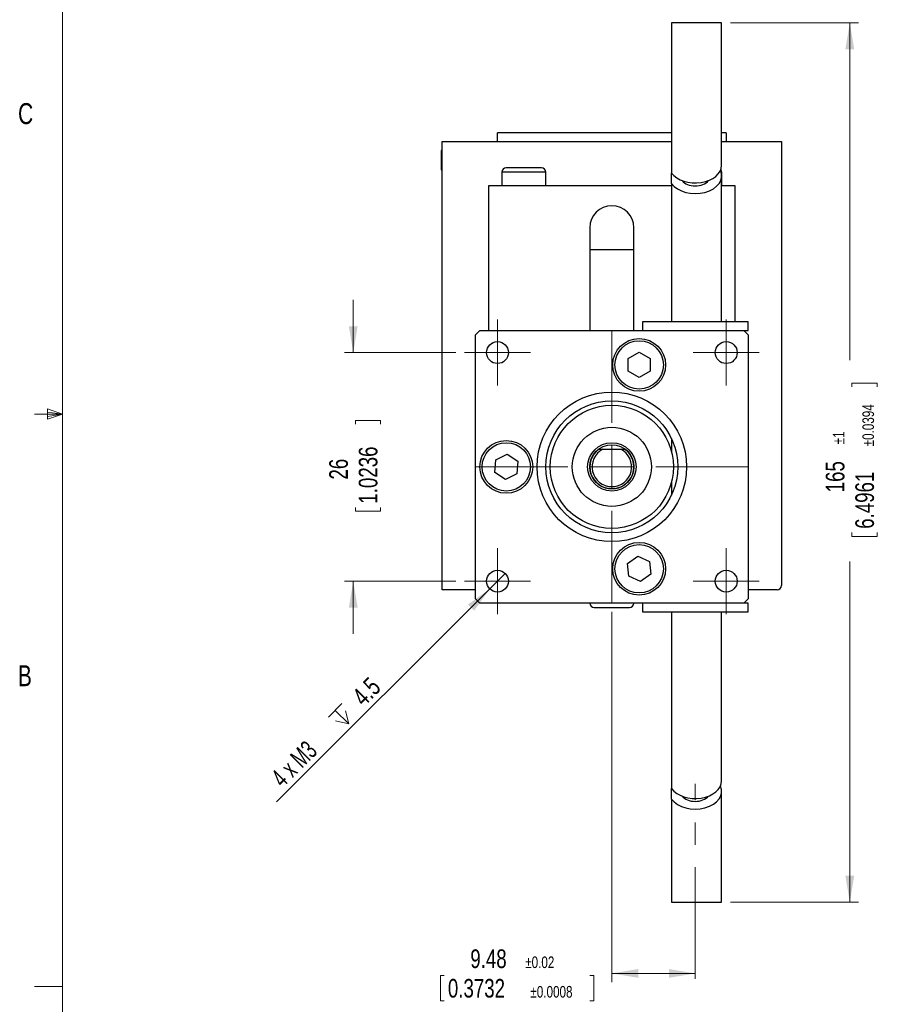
# Model space of a CAD drawing. Header units: millimetres. Extents: x 11 to 421, y 5 to 275.
# Tile 2 of 4: x 11 to 109, y 73 to 185. Entities that reach past the tile are written whole.
import ezdxf

# ---------------------------------------------------------------- set-up
doc = ezdxf.new("R2010")
doc.units = ezdxf.units.MM
doc.linetypes.add('CENTERX2', pattern=[20.32, 12.7, -2.54, 2.54, -2.54])
doc.styles.add('SLDTEXTSTYLE0', font='TXT', dxfattribs={"width": 0.75})
doc.styles.add('SLDTEXTSTYLE4', font='TXT', dxfattribs={"width": 0.678571})
doc.dimstyles.new('SLDDIMSTYLE5', dxfattribs={"dimtxt": 2.116667, "dimasz": 3, "dimexe": 0, "dimexo": 0.0625, "dimgap": 0.529167, "dimtad": 0, "dimrnd": 1e-09, "dimzin": 12, "dimdsep": 46, "dimtxsty": 'SLDTEXTSTYLE0', "dimsah": 1, "dimcen": 0.09, "dimadec": 0, "dimazin": 0, "dimtol": 1, "dimtp": 1, "dimtm": 1, "dimtfac": 1, "dimtofl": 0, "dimtmove": 0, "dimatfit": 3, "dimfxl": 1, "dimtolj": 1, "dimarcsym": 0})
doc.dimstyles.new('SLDDIMSTYLE6', dxfattribs={"dimtxt": 2.116667, "dimasz": 3, "dimexe": 0, "dimexo": 0.0625, "dimgap": 0.529167, "dimtad": 0, "dimrnd": 1e-09, "dimzin": 12, "dimdsep": 46, "dimtxsty": 'SLDTEXTSTYLE0', "dimsah": 1, "dimcen": 0.09, "dimadec": 0, "dimazin": 0, "dimtfac": 1, "dimtofl": 0, "dimtmove": 0, "dimatfit": 3, "dimfxl": 1, "dimtolj": 1, "dimtzin": 12, "dimarcsym": 0})
doc.dimstyles.new('SLDDIMSTYLE7', dxfattribs={"dimtxt": 2.116667, "dimasz": 3, "dimexe": 0, "dimexo": 0.0625, "dimgap": 0.529167, "dimtad": 0, "dimrnd": 1e-09, "dimzin": 12, "dimdsep": 46, "dimtxsty": 'SLDTEXTSTYLE0', "dimsah": 1, "dimcen": 0.09, "dimadec": 0, "dimazin": 0, "dimtol": 1, "dimtp": 0.02, "dimtm": 0.02, "dimtfac": 1, "dimtofl": 0, "dimtmove": 0, "dimatfit": 3, "dimfxl": 1, "dimtolj": 1, "dimarcsym": 0})
doc.dimstyles.new('SLDDIMSTYLE8', dxfattribs={"dimtxt": 2.116667, "dimasz": 3, "dimexe": 0, "dimexo": 0.0625, "dimgap": 0.529167, "dimtad": 2, "dimrnd": 1e-09, "dimzin": 12, "dimdsep": 46, "dimtxsty": 'SLDTEXTSTYLE0', "dimsah": 1, "dimcen": 0.09, "dimadec": 0, "dimazin": 0, "dimtfac": 1, "dimtmove": 0, "dimatfit": 3, "dimfxl": 1, "dimtolj": 1, "dimtzin": 12, "dimarcsym": 0})

# ---------------------------------------------------------------- blocks, each defined once
blk = doc.blocks.new('*D13')
at = {"color": 7, "linetype": 'Continuous', "lineweight": 0}
for p, q in [((91.84, 184.65), (106.41, 184.65)), ((105.41, 184.65), (105.41, 146.27)), ((105.66, 143.68), (108.52, 143.68)), ((105.66, 143.68), (105.66, 143.26)), ((108.52, 143.68), (108.52, 143.26)), ((105.66, 126.25), (105.66, 126.68)), ((108.52, 126.25), (108.52, 126.68)), ((105.66, 126.25), (108.52, 126.25)), ((105.41, 84.65), (105.41, 123.38)), ((91.84, 84.65), (106.41, 84.65))]:
    blk.add_line(p, q, dxfattribs=at)
for points in [[(105.41, 184.65), (104.91, 181.65), (105.91, 181.65)], [(105.41, 84.65), (105.91, 87.65), (104.91, 87.65)]]:
    blk.add_solid(points, dxfattribs=at)
at = {"color": 7, "linetype": 'Continuous', "lineweight": 0, "attachment_point": 1, "rotation": 90, "style": 'SLDTEXTSTYLE0'}
for s, insert, char_height in [('±0.0394', (106.84, 136.49), 1.323), ('±1', (103.48, 136.73), 1.323), ('165', (102.68, 131.26), 2.117), ('6.4961', (106.04, 127.11), 2.117)]:
    blk.add_mtext(s, dxfattribs=dict(at, insert=insert, char_height=char_height))
blk = doc.blocks.new('*D14')
at = {"color": 7, "linetype": 'Continuous', "lineweight": 0}
for p, q in [((48.96, 147.15), (48.96, 153.15)), ((60.61, 147.15), (47.96, 147.15)), ((49.21, 139.42), (52.07, 139.42)), ((49.21, 139.42), (49.21, 139)), ((52.07, 139.42), (52.07, 139)), ((49.21, 129.11), (49.21, 129.54)), ((49.21, 129.11), (52.07, 129.11)), ((52.07, 129.11), (52.07, 129.54)), ((60.61, 121.15), (47.96, 121.15)), ((48.96, 121.15), (48.96, 115.15))]:
    blk.add_line(p, q, dxfattribs=at)
for points in [[(48.96, 147.15), (49.46, 150.15), (48.46, 150.15)], [(48.96, 121.15), (48.46, 118.15), (49.46, 118.15)]]:
    blk.add_solid(points, dxfattribs=at)
at = {"color": 7, "linetype": 'Continuous', "lineweight": 0, "char_height": 2.117, "attachment_point": 1, "rotation": 90, "style": 'SLDTEXTSTYLE0'}
for s, insert in [('1.0236', (49.59, 129.97)), ('26', (46.23, 132.71))]:
    blk.add_mtext(s, dxfattribs=dict(at, insert=insert))
blk = doc.blocks.new('*D15')
at = {"color": 7, "linetype": 'Continuous', "lineweight": 0}
for p, q in [((78.36, 117.65), (78.36, 75.54)), ((58.87, 76.29), (58.87, 73.44)), ((58.87, 76.29), (59.3, 76.29)), ((76.3, 76.29), (75.87, 76.29)), ((76.3, 76.29), (76.3, 73.44)), ((87.84, 76.54), (78.36, 76.54)), ((58.87, 73.44), (59.3, 73.44)), ((76.3, 73.44), (75.87, 73.44))]:
    blk.add_line(p, q, dxfattribs=at)
for points in [[(78.36, 76.54), (81.36, 76.04), (81.36, 77.04)], [(87.84, 76.54), (84.84, 77.04), (84.84, 76.04)]]:
    blk.add_solid(points, dxfattribs=at)
at = {"color": 7, "linetype": 'Continuous', "lineweight": 0, "attachment_point": 1, "style": 'SLDTEXTSTYLE0'}
for s, insert, char_height in [('9.48', (62.27, 79.27), 2.117), ('±0.02', (68.51, 78.47), 1.323), ('0.3732', (59.72, 75.91), 2.117), ('±0.0008', (69.1, 75.11), 1.323)]:
    blk.add_mtext(s, dxfattribs=dict(at, insert=insert, char_height=char_height))
blk = doc.blocks.new('SW_SYMBOL_HOLE_DEPTH')
at = {"color": 0, "linetype": 'Continuous', "lineweight": 0}
for p, q in [((0, 875), (800, 875)), ((400, 875), (400, 75)), ((100, 555), (400, 75)), ((700, 555), (400, 75))]:
    blk.add_line(p, q, dxfattribs=at)
blk = doc.blocks.new('*D16')
at = {"color": 7, "linetype": 'Continuous', "lineweight": 0}
for q in [(66.24, 122.04), (40.24, 96.04)]:
    blk.add_line((64.48, 120.27), q, dxfattribs=at)
blk.add_solid([(64.48, 120.27), (62, 118.5), (62.71, 117.8)], dxfattribs=at)
at = {"color": 7, "linetype": 'Continuous', "lineweight": 0, "xscale": 0.0027037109, "yscale": 0.0027037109, "zscale": 0.0027037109, "rotation": 45}
blk.add_blockref('SW_SYMBOL_HOLE_DEPTH', (47.82, 104.02), dxfattribs=at)
at = {"color": 7, "linetype": 'Continuous', "lineweight": 0, "char_height": 2.117, "attachment_point": 1, "rotation": 45}
for s, insert, style in [(' 4.5', (48.24, 107.89), 'SLDTEXTSTYLE0'), ('4 x M3 ', (39.44, 99.09), 'SLDTEXTSTYLE4')]:
    blk.add_mtext(s, dxfattribs=dict(at, insert=insert, style=style))
blk = doc.blocks.new('SW_CENTERMARKSYMBOL_4')
at = {"color": 0, "linetype": 'Continuous', "lineweight": 0}
for p, q in [((0, 2.5), (0, 3.75)), ((0, 0), (0, 2.5)), ((-2.5, 0), (-3.75, 0)), ((0, 0), (-2.5, 0)), ((0, 0), (0, -2.5)), ((0, 0), (2.5, 0)), ((2.5, 0), (3.75, 0)), ((0, -2.5), (0, -3.75))]:
    blk.add_line(p, q, dxfattribs=at)
blk = doc.blocks.new('SW_CENTERMARKSYMBOL_5')
at = {"color": 0, "linetype": 'Continuous', "lineweight": 0}
for p, q in [((0, 2.5), (0, 3.75)), ((0, 0), (0, 2.5)), ((-2.5, 0), (-3.75, 0)), ((0, 0), (-2.5, 0)), ((0, 0), (0, -2.5)), ((0, 0), (2.5, 0)), ((2.5, 0), (3.75, 0)), ((0, -2.5), (0, -3.75))]:
    blk.add_line(p, q, dxfattribs=at)
blk = doc.blocks.new('SW_CENTERMARKSYMBOL_6')
at = {"color": 0, "linetype": 'Continuous', "lineweight": 0}
for p, q in [((0, 2.5), (0, 3.75)), ((0, 0), (0, 2.5)), ((-2.5, 0), (-3.75, 0)), ((0, 0), (-2.5, 0)), ((0, 0), (0, -2.5)), ((0, 0), (2.5, 0)), ((2.5, 0), (3.75, 0)), ((0, -2.5), (0, -3.75))]:
    blk.add_line(p, q, dxfattribs=at)
blk = doc.blocks.new('SW_CENTERMARKSYMBOL_7')
at = {"color": 0, "linetype": 'Continuous', "lineweight": 0}
for p, q in [((0, 2.5), (0, 3.75)), ((0, 0), (0, 2.5)), ((-2.5, 0), (-3.75, 0)), ((0, 0), (-2.5, 0)), ((0, 0), (0, -2.5)), ((0, 0), (2.5, 0)), ((2.5, 0), (3.75, 0)), ((0, -2.5), (0, -3.75))]:
    blk.add_line(p, q, dxfattribs=at)
blk = doc.blocks.new('SW_CENTERMARKSYMBOL_8')
at = {"color": 0, "linetype": 'Continuous', "lineweight": 0}
for p, q in [((0, 5), (0, 15.5)), ((0, 0), (0, 2.5)), ((-5, 0), (-15.5, 0)), ((0, 0), (-2.5, 0)), ((0, 0), (0, -2.5)), ((0, 0), (2.5, 0)), ((5, 0), (15.5, 0)), ((0, -5), (0, -15.5))]:
    blk.add_line(p, q, dxfattribs=at)

msp = doc.modelspace()

# ---------------------------------------------------------------- linework, layer by layer
at = {"color": 7, "linetype": 'Continuous', "lineweight": 0}
for p, q in [((15.9068, 270.3087), (15.9068, 9.9587)), ((15.9068, 140.1337), (12.7318, 140.1337)), ((14.2004, 140.7435), (14.2004, 139.5602)), ((15.9068, 140.1337), (14.2004, 140.7435)), ((15.9068, 140.1337), (14.2004, 140.3632)), ((15.9068, 140.1337), (14.2004, 139.8718)), ((15.9068, 140.1337), (14.2004, 139.5602)), ((15.9068, 75.0462), (12.7318, 75.0462))]:
    msp.add_line(p, q, dxfattribs=at)
at = {"color": 7, "linetype": 'Continuous', "lineweight": 30}
for p, q in [((90.839, 184.6545), (85.139, 184.6545)), ((85.139, 184.6545), (85.139, 167.5711)), ((65.359, 171.1545), (65.359, 172.1545)), ((85.139, 172.1545), (65.359, 172.1545)), ((91.359, 172.1545), (90.839, 172.1545)), ((91.359, 172.1545), (91.359, 171.1545)), ((59.059, 171.1545), (85.139, 171.1545)), ((59.059, 120.1545), (59.059, 171.1545)), ((90.839, 171.1545), (97.659, 171.1545)), ((97.659, 171.1545), (97.659, 120.6545)), ((58.959, 170.1545), (58.959, 167.9545)), ((70.359, 168.1545), (66.359, 168.1545)), ((70.859, 167.6545), (65.859, 167.6545)), ((85.139, 166.3673), (85.139, 167.5711)), ((90.859, 167.6545), (90.7757, 167.6545)), ((64.359, 149.6545), (64.359, 166.1545)), ((64.359, 166.1545), (85.139, 166.1545)), ((85.139, 166.3673), (85.139, 150.6545)), ((90.839, 166.1545), (92.359, 166.1545)), ((92.359, 166.1545), (92.359, 150.6545)), ((75.859, 161.3545), (75.859, 158.8545)), ((80.859, 158.8545), (80.859, 161.3545)), ((80.859, 158.8545), (75.859, 158.8545)), ((87.839, 150.6545), (81.839, 150.6545)), ((93.839, 150.6545), (87.839, 150.6545)), ((63.359, 149.6545), (62.859, 149.1545)), ((62.859, 119.1545), (62.859, 149.1545)), ((63.359, 149.6545), (93.359, 149.6545)), ((93.359, 149.6545), (93.839, 149.6545)), ((93.359, 149.6545), (93.859, 149.1545)), ((93.859, 149.1545), (93.859, 119.1545)), ((80.215, 146.4675), (81.4651, 147.189)), ((81.4651, 147.189), (82.715, 146.467)), ((80.2147, 145.0241), (80.215, 146.4675)), ((82.715, 146.467), (82.7147, 145.0237)), ((81.4646, 144.3022), (80.2147, 145.0241)), ((82.7147, 145.0237), (81.4646, 144.3022)), ((85.139, 137.361), (85.139, 135.8956)), ((65.1632, 134.9627), (66.4611, 135.5942)), ((66.4611, 135.5942), (67.6569, 134.786)), ((77.3283, 136.1545), (79.3898, 136.1545)), ((65.0611, 133.523), (65.1632, 134.9627)), ((67.6569, 134.786), (67.5549, 133.3462)), ((66.257, 132.7147), (65.0611, 133.523)), ((67.5549, 133.3462), (66.257, 132.7147)), ((85.139, 132.4133), (85.139, 130.948)), ((80.1514, 123.1619), (81.3265, 124.0001)), ((81.3265, 124.0001), (82.6399, 123.4016)), ((82.6399, 123.4016), (82.7783, 121.9648)), ((80.2898, 121.7252), (80.1514, 123.1619)), ((81.6032, 121.1266), (80.2898, 121.7252)), ((82.7783, 121.9648), (81.6032, 121.1266)), ((62.859, 120.1545), (59.059, 120.1545)), ((97.159, 120.1545), (93.859, 120.1545)), ((62.859, 119.1545), (63.359, 118.6545)), ((93.359, 118.6545), (93.859, 119.1545)), ((93.359, 118.6545), (63.359, 118.6545)), ((76.359, 118.1545), (80.359, 118.1545)), ((81.839, 117.6545), (87.839, 117.6545)), ((85.139, 117.6545), (85.139, 97.5711)), ((87.839, 117.6545), (93.839, 117.6545)), ((93.839, 118.6545), (93.359, 118.6545)), ((85.139, 96.3673), (85.139, 97.5711)), ((85.139, 96.3673), (85.139, 84.6545)), ((85.139, 84.6545), (90.839, 84.6545))]:
    msp.add_line(p, q, dxfattribs=at)
at = {"color": 7, "linetype": 'CENTERX2', "lineweight": 0}
msp.add_line((87.839, 75.9417), (87.839, 98.1044), dxfattribs=at)
at = {"color": 7, "linetype": 'Continuous', "lineweight": 30}
for centre, radius in [((65.359, 147.1545), 1.25), ((81.4649, 145.7456), 3), ((81.4649, 145.7456), 2.75), ((91.359, 147.1545), 1.25), ((78.359, 134.1545), 8.5), ((78.359, 134.1545), 7.5), ((78.359, 134.1545), 7), ((78.359, 134.1545), 4.5), ((78.359, 134.1545), 4.5), ((66.359, 134.1545), 3), ((66.359, 134.1545), 2.75), ((78.359, 134.1545), 2.75), ((78.359, 134.1545), 2.5), ((81.4649, 122.5634), 3), ((81.4649, 122.5634), 2.75), ((65.359, 121.1545), 1.25), ((91.359, 121.1545), 1.25)]:
    msp.add_circle(centre, radius, dxfattribs=at)
for centre, radius, start, end in [((66.359, 167.6545), 0.5, 90, 180), ((70.359, 167.6545), 0.5, 0, 90), ((90.359, 167.6545), 0.5, 0, 38.332505), ((78.359, 161.3545), 2.5, 0, 180), ((78.359, 134.1545), 2.5, 126.869898, 53.130102), ((78.359, 134.1545), 2.25, 117.266044, 62.733956), ((97.159, 120.6545), 0.5, 270, 0), ((76.359, 118.6545), 0.5, 180, 270), ((80.359, 118.6545), 0.5, 270, 0)]:
    msp.add_arc(centre, radius, start, end, dxfattribs=at)
for centre, major_axis, start_param, end_param in [((87.839, 168.4473), (3, 0), 3.59261947, 6.28318531), ((87.839, 167.2436), (3, 0), 3.59261947, 6.58724561), ((87.839, 167.2436), (1.7, 0), 3.63318532, 5.79159264), ((87.839, 98.4473), (3, 0), 3.59261947, 6.28318531), ((87.839, 97.2436), (3, 0), 3.59261947, 6.58724561), ((87.839, 97.2436), (1.7, 0), 3.63318532, 5.79159264)]:
    msp.add_ellipse(centre, major_axis=major_axis, ratio=0.67010309, start_param=start_param, end_param=end_param, dxfattribs=at)
for points, degree in [([(90.839, 168.4473), (90.839, 184.6545)], 1), ([(59.059, 170.1545), (58.959, 170.1545)], 1), ([(58.959, 167.9545), (59.059, 167.9545)], 1), ([(65.859, 167.6545), (65.859, 166.1545)], 1), ([(70.859, 166.1545), (70.859, 167.6545)], 1), ([(90.839, 150.6545), (90.839, 167.2436)], 1), ([(90.859, 166.1545), (90.859, 167.6545)], 1), ([(75.859, 158.8545), (75.859, 149.6545)], 1), ([(80.859, 149.6545), (80.859, 158.8545)], 1), ([(81.839, 150.6545), (81.839, 149.6545)], 1), ([(93.839, 149.6545), (93.839, 150.6545)], 1), ([(76.859, 136.1545), (77.0112, 136.1545), (77.1669, 136.1545), (77.3283, 136.1545)], 3), ([(79.3898, 136.1545), (79.5512, 136.1545), (79.7069, 136.1545), (79.859, 136.1545)], 3), ([(81.839, 118.6545), (81.839, 117.6545)], 1), ([(90.839, 98.4473), (90.839, 117.6545)], 1), ([(93.839, 117.6545), (93.839, 118.6545)], 1), ([(90.839, 84.6545), (90.839, 97.2436)], 1)]:
    msp.add_open_spline(points, degree=degree, dxfattribs=at)

# ---------------------------------------------------------------- block references
at = {"color": 7, "linetype": 'Continuous', "lineweight": 0}
for name, p in [('SW_CENTERMARKSYMBOL_4', (65.359, 147.1545)), ('SW_CENTERMARKSYMBOL_6', (91.359, 147.1545)), ('SW_CENTERMARKSYMBOL_8', (78.359, 134.1545)), ('SW_CENTERMARKSYMBOL_5', (65.359, 121.1545)), ('SW_CENTERMARKSYMBOL_7', (91.359, 121.1545))]:
    msp.add_blockref(name, p, dxfattribs=at)

# ---------------------------------------------------------------- texts
at = {"color": 7, "linetype": 'Continuous', "lineweight": 0, "char_height": 2.3813, "attachment_point": 1, "style": 'SLDTEXTSTYLE0'}
for s, insert in [('C', (10.8538, 175.5227)), ('B', (10.8306, 111.5884))]:
    msp.add_mtext(s, dxfattribs=dict(at, insert=insert))

# ---------------------------------------------------------------- dimensions: what is measured, and where the dimension line sits
at = {"color": 7, "linetype": 'Continuous', "lineweight": 0}
for base, p1, p2, dimstyle, picture, middle in [((105.4104, 184.6545), (90.839, 84.6545), (90.839, 184.6545), 'SLDDIMSTYLE5', '*D13', (105.4104, 134.8229)), ((48.959, 147.1545), (61.609, 121.1545), (61.609, 147.1545), 'SLDDIMSTYLE6', '*D14', (48.959, 134.2676))]:
    dim = msp.add_linear_dim(base=base, p1=p1, p2=p2, angle=90, dimstyle=dimstyle, dxfattribs=at)
    dim.commit()
    dim.dimension.update_dxf_attribs({"geometry": picture, "text_midpoint": middle, "dimtype": 160})
dim = msp.add_diameter_dim_2p(p1=(66.2429, 122.0384), p2=(64.4752, 120.2706), text='4 x M3 {\\fGDT;x} 4.5', dimstyle='SLDDIMSTYLE8', override={"dimpost": '<>'}, dxfattribs=at)
dim.commit()
dim.dimension.update_dxf_attribs({"geometry": '*D16', "text_midpoint": (47.3808, 103.1762), "dimtype": 163})
dim = msp.add_linear_dim(base=(87.839, 76.5448), p1=(78.359, 118.6545), p2=(87.839, 75.9417), dimstyle='SLDDIMSTYLE7', dxfattribs=at)
dim.commit()
dim.dimension.update_dxf_attribs({"geometry": '*D15', "text_midpoint": (67.4358, 76.5448), "dimtype": 160})

doc.saveas('drawing.dxf')
